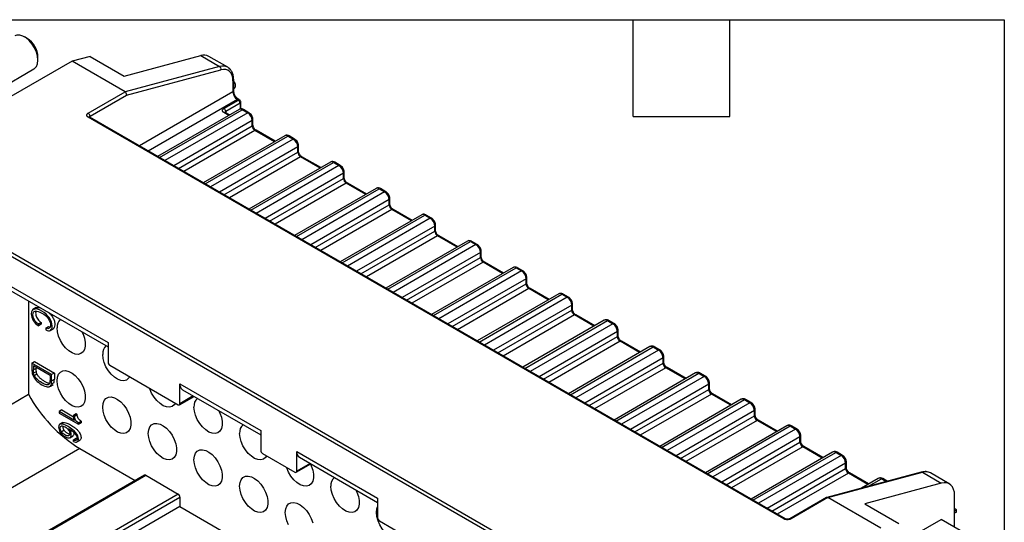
# Model space of a CAD drawing. Header units: millimetres. Extents: x 6 to 273, y 6 to 210.
# Tile 6 of 6: x 196 to 273, y 170 to 210. Entities that reach past the tile are written whole.
import ezdxf

# ---------------------------------------------------------------- set-up
doc = ezdxf.new("R2010")
doc.units = ezdxf.units.MM
doc.linetypes.add('SLD-Solid', pattern=[0])
doc.layers.add('TEXT', color=140, linetype='SLD-Solid', lineweight=25)

msp = doc.modelspace()

# ---------------------------------------------------------------- linework, layer by layer
for p, q in [((196.163, 208.078), (195.951, 208.2)), ((199.699, 206.282), (194.89, 203.506)), ((197.011, 206.363), (197.011, 206.608)), ((201.113, 206.661), (199.699, 206.282)), ((203.87, 203.874), (199.699, 206.282)), ((201.113, 206.661), (203.8, 205.11)), ((203.8, 205.11), (209.823, 206.723)), ((209.823, 206.723), (211.308, 205.866)), ((211.941, 205.809), (210.456, 206.666)), ((193.916, 204.069), (196.701, 205.677)), ((211.308, 205.866), (203.87, 203.874)), ((203.993, 203.618), (211.412, 205.605)), ((212.356, 204.73), (212.356, 203.873)), ((212.414, 203.955), (212.414, 204.812)), ((212.439, 204.685), (212.414, 204.671)), ((200.971, 202.2), (203.87, 203.874)), ((212.356, 203.873), (204.99, 199.621)), ((212.414, 204.104), (212.454, 204.127)), ((201.113, 201.955), (203.993, 203.618)), ((212.709, 203.261), (205.697, 199.213)), ((211.649, 202.567), (212.78, 203.22)), ((212.78, 203.22), (212.709, 203.261)), ((212.88, 203.23), (212.809, 203.27)), ((212.98, 202.529), (212.98, 203.056)), ((212.841, 202.494), (206.428, 198.791)), ((206.574, 198.707), (213.091, 202.469)), ((213.515, 202.224), (206.998, 198.462)), ((212.025, 202.023), (211.649, 202.24)), ((212.084, 202.056), (211.749, 202.25)), ((212.921, 202.975), (211.79, 202.322)), ((211.79, 202.322), (211.79, 202.226)), ((212.921, 202.975), (212.921, 202.523)), ((213.091, 202.469), (213.515, 202.224)), ((213.615, 202.234), (213.191, 202.479)), ((255.701, 170.279), (200.971, 201.874)), ((255.801, 170.288), (201.071, 201.883)), ((201.113, 201.86), (201.113, 201.955)), ((213.869, 201.612), (207.706, 198.054)), ((213.869, 201.203), (213.869, 201.612)), ((213.928, 201.285), (213.928, 201.693)), ((208.059, 197.849), (213.869, 201.203)), ((214.081, 200.836), (208.483, 197.604)), ((215.617, 199.949), (214.081, 200.836)), ((215.676, 199.983), (214.181, 200.846)), ((216.433, 200.42), (210.02, 196.718)), ((210.166, 196.633), (216.683, 200.395)), ((217.107, 200.15), (210.591, 196.388)), ((216.683, 200.395), (217.107, 200.15)), ((217.207, 200.16), (216.783, 200.405)), ((217.461, 199.538), (211.298, 195.98)), ((211.651, 195.776), (217.461, 199.13)), ((217.461, 199.13), (217.461, 199.538)), ((217.52, 199.211), (217.52, 199.62)), ((217.673, 198.762), (212.076, 195.531)), ((220.025, 198.346), (213.612, 194.644)), ((219.209, 197.875), (217.673, 198.762)), ((219.268, 197.909), (217.773, 198.772)), ((213.758, 194.559), (220.275, 198.321)), ((220.7, 198.077), (214.183, 194.314)), ((220.275, 198.321), (220.7, 198.077)), ((220.8, 198.086), (220.375, 198.331)), ((247.782, 160.4), (184.142, 197.138)), ((184.284, 197.383), (247.923, 160.645)), ((221.053, 197.464), (214.89, 193.906)), ((215.243, 193.702), (221.053, 197.056)), ((221.053, 197.056), (221.053, 197.464)), ((221.112, 197.138), (221.112, 197.546)), ((221.265, 196.689), (215.668, 193.457)), ((223.617, 196.273), (217.204, 192.57)), ((217.35, 192.486), (223.867, 196.248)), ((222.802, 195.802), (221.265, 196.689)), ((222.86, 195.835), (221.365, 196.698)), ((223.867, 196.248), (224.292, 196.003)), ((224.392, 196.013), (223.967, 196.258)), ((224.292, 196.003), (217.775, 192.241)), ((224.645, 195.391), (218.482, 191.833)), ((224.645, 194.982), (224.645, 195.391)), ((224.704, 195.064), (224.704, 195.472)), ((218.836, 191.628), (224.645, 194.982)), ((224.857, 194.615), (219.26, 191.383)), ((226.394, 193.728), (224.857, 194.615)), ((226.452, 193.762), (224.957, 194.625)), ((227.21, 194.199), (220.796, 190.497)), ((220.943, 190.412), (227.46, 194.174)), ((227.884, 193.929), (221.367, 190.167)), ((227.46, 194.174), (227.884, 193.929)), ((227.984, 193.939), (227.56, 194.184)), ((228.237, 193.317), (222.074, 189.759)), ((228.237, 192.909), (228.237, 193.317)), ((228.296, 192.99), (228.296, 193.398)), ((222.428, 189.555), (228.237, 192.909)), ((228.449, 192.541), (222.852, 189.31)), ((229.986, 191.654), (228.449, 192.541)), ((230.044, 191.688), (228.549, 192.551)), ((230.802, 192.125), (224.388, 188.423)), ((224.535, 188.338), (231.052, 192.1)), ((231.476, 191.856), (224.959, 188.093)), ((231.052, 192.1), (231.476, 191.856)), ((231.576, 191.865), (231.152, 192.11)), ((231.829, 191.243), (225.666, 187.685)), ((226.02, 187.481), (231.829, 190.835)), ((231.829, 190.835), (231.829, 191.243)), ((231.888, 190.917), (231.888, 191.325)), ((232.042, 190.467), (226.444, 187.236)), ((234.394, 190.052), (227.98, 186.349)), ((228.127, 186.265), (234.644, 190.027)), ((233.578, 189.581), (232.042, 190.467)), ((233.636, 189.614), (232.142, 190.477)), ((234.644, 190.027), (235.068, 189.782)), ((235.168, 189.792), (234.744, 190.037)), ((194.042, 189.056), (202.527, 184.157)), ((235.068, 189.782), (228.551, 186.02)), ((235.422, 189.169), (229.258, 185.611)), ((235.422, 188.761), (235.422, 189.169)), ((235.48, 188.843), (235.48, 189.251)), ((194.249, 188.598), (202.527, 183.819)), ((229.612, 185.407), (235.422, 188.761)), ((235.634, 188.394), (230.036, 185.162)), ((237.17, 187.507), (235.634, 188.394)), ((237.229, 187.541), (235.734, 188.404)), ((237.986, 187.978), (231.572, 184.275)), ((231.719, 184.191), (238.236, 187.953)), ((238.66, 187.708), (232.143, 183.946)), ((238.236, 187.953), (238.66, 187.708)), ((238.76, 187.718), (238.336, 187.963)), ((196.269, 187.431), (196.269, 180.077)), ((196.874, 186.895), (196.609, 186.742)), ((196.709, 186.786), (196.921, 186.909)), ((196.853, 186.871), (196.921, 186.909)), ((239.014, 187.096), (232.85, 183.538)), ((239.014, 186.688), (239.014, 187.096)), ((239.072, 186.769), (239.072, 187.177)), ((233.204, 183.334), (239.014, 186.688)), ((239.226, 186.32), (233.628, 183.089)), ((240.762, 185.433), (239.226, 186.32)), ((240.821, 185.467), (239.326, 186.33)), ((197.043, 185.61), (197.255, 185.732)), ((197.043, 185.469), (197.043, 185.61)), ((197.255, 185.592), (197.043, 185.469)), ((197.255, 185.732), (197.255, 185.592)), ((197.636, 185.282), (197.848, 185.405)), ((197.636, 185.282), (197.636, 185.14)), ((197.848, 185.405), (197.969, 185.368)), ((197.961, 185.09), (198.227, 185.243)), ((241.578, 185.904), (235.165, 182.202)), ((235.311, 182.117), (241.828, 185.879)), ((242.252, 185.635), (235.735, 181.872)), ((241.828, 185.879), (242.252, 185.635)), ((242.352, 185.644), (241.928, 185.889)), ((242.606, 185.022), (236.442, 181.464)), ((236.796, 181.26), (242.606, 184.614)), ((242.606, 184.614), (242.606, 185.022)), ((242.664, 184.696), (242.664, 185.104)), ((202.527, 184.157), (202.527, 182.606)), ((242.818, 184.246), (237.22, 181.015)), ((245.17, 183.831), (238.757, 180.128)), ((238.903, 180.044), (245.42, 183.806)), ((244.354, 183.36), (242.818, 184.246)), ((244.413, 183.393), (242.918, 184.256)), ((245.42, 183.806), (245.844, 183.561)), ((245.944, 183.571), (245.52, 183.816)), ((245.844, 183.561), (239.327, 179.799)), ((246.198, 182.948), (240.035, 179.39)), ((246.198, 182.54), (246.198, 182.948)), ((246.256, 182.622), (246.256, 183.03)), ((196.534, 182.524), (196.746, 182.646)), ((198.09, 181.625), (196.534, 182.524)), ((196.663, 182.306), (196.663, 181.995)), ((197.961, 181.557), (196.663, 182.306)), ((196.875, 182.117), (196.663, 181.995)), ((196.746, 182.646), (198.302, 181.748)), ((196.875, 182.184), (196.875, 182.117)), ((202.668, 182.361), (208.042, 179.258)), ((240.388, 179.186), (246.198, 182.54)), ((246.41, 182.173), (240.812, 178.941)), ((247.946, 181.286), (246.41, 182.173)), ((248.005, 181.32), (246.51, 182.183)), ((196.674, 181.763), (196.886, 181.885)), ((196.72, 181.565), (196.932, 181.687)), ((198.302, 181.748), (198.09, 181.625)), ((198.09, 181.141), (198.09, 181.625)), ((198.302, 181.748), (198.302, 181.264)), ((248.762, 181.757), (242.349, 178.054)), ((242.495, 177.97), (249.012, 181.732)), ((249.436, 181.487), (242.919, 177.725)), ((249.012, 181.732), (249.436, 181.487)), ((249.536, 181.497), (249.112, 181.742)), ((197.934, 180.682), (198.199, 180.835)), ((198.006, 180.731), (198.218, 180.854)), ((198.077, 180.897), (198.289, 181.019)), ((198.09, 181.141), (198.302, 181.264)), ((208.184, 180.891), (214.548, 177.218)), ((208.184, 179.34), (208.184, 180.891)), ((249.79, 180.875), (243.627, 177.317)), ((249.79, 180.467), (249.79, 180.875)), ((249.849, 180.548), (249.849, 180.956)), ((194.855, 179.261), (196.269, 180.077)), ((208.142, 179.248), (209.293, 179.913)), ((209.235, 179.947), (208.184, 179.34)), ((208.391, 180.434), (214.548, 176.879)), ((243.98, 177.113), (249.79, 180.467)), ((250.002, 180.099), (244.405, 176.868)), ((251.538, 179.212), (250.002, 180.099)), ((251.597, 179.246), (250.102, 180.109)), ((252.354, 179.683), (245.941, 175.981)), ((246.087, 175.896), (252.604, 179.658)), ((253.028, 179.413), (246.512, 175.651)), ((252.604, 179.658), (253.028, 179.413)), ((253.128, 179.423), (252.704, 179.668)), ((198.894, 178.846), (198.682, 178.723)), ((198.682, 178.723), (198.682, 178.589)), ((199.886, 178.028), (198.682, 178.723)), ((198.682, 178.589), (200.193, 177.717)), ((198.894, 178.846), (199.812, 178.315)), ((199.801, 178.433), (200.013, 178.556)), ((199.894, 178.37), (200.106, 178.492)), ((253.382, 178.801), (247.219, 175.243)), ((247.572, 175.039), (253.382, 178.393)), ((253.382, 178.393), (253.382, 178.801)), ((253.441, 178.474), (253.441, 178.883)), ((198.974, 177.853), (198.709, 177.7)), ((200.193, 177.834), (200.406, 177.957)), ((200.193, 177.717), (200.406, 177.839)), ((200.193, 177.717), (200.193, 177.834)), ((200.406, 177.957), (200.406, 177.839)), ((253.594, 178.025), (247.997, 174.794)), ((255.946, 177.609), (249.533, 173.907)), ((249.679, 173.823), (256.196, 177.585)), ((255.131, 177.139), (253.594, 178.025)), ((255.189, 177.172), (253.694, 178.035)), ((256.196, 177.585), (256.621, 177.34)), ((256.721, 177.35), (256.296, 177.595)), ((198.848, 177.135), (199.061, 177.257)), ((199.514, 176.66), (199.779, 176.813)), ((199.577, 177.146), (199.675, 177.203)), ((214.548, 177.218), (214.548, 175.666)), ((256.621, 177.34), (250.104, 173.578)), ((256.974, 176.727), (250.811, 173.169)), ((256.974, 176.319), (256.974, 176.727)), ((257.033, 176.401), (257.033, 176.809)), ((199.807, 176.503), (200.019, 176.626)), ((199.807, 176.377), (199.807, 176.503)), ((200.019, 176.626), (200.074, 176.609)), ((200.079, 176.33), (200.344, 176.483)), ((251.164, 172.965), (256.974, 176.319)), ((257.186, 175.952), (251.589, 172.72)), ((258.723, 175.065), (257.186, 175.952)), ((258.781, 175.099), (257.286, 175.962)), ((200.296, 175.808), (190.396, 170.093)), ((200.296, 175.808), (204.66, 173.288)), ((214.689, 175.421), (217.235, 173.952)), ((217.376, 175.585), (223.74, 171.911)), ((217.376, 174.033), (217.376, 175.585)), ((217.583, 175.127), (223.74, 171.573)), ((259.538, 175.536), (253.125, 171.833)), ((253.271, 171.749), (259.788, 175.511)), ((260.213, 175.266), (253.696, 171.504)), ((259.788, 175.511), (260.213, 175.266)), ((260.313, 175.276), (259.888, 175.521)), ((217.335, 173.942), (218.486, 174.606)), ((218.427, 174.64), (217.376, 174.033)), ((260.566, 174.654), (254.403, 171.096)), ((260.566, 174.245), (260.566, 174.654)), ((260.625, 174.327), (260.625, 174.735)), ((205.397, 173.714), (194.79, 167.59)), ((194.89, 167.581), (205.497, 173.704)), ((205.497, 173.704), (208.042, 172.234)), ((254.757, 170.892), (260.566, 174.245)), ((260.778, 173.878), (255.181, 170.647)), ((266.515, 173.959), (259.081, 171.967)), ((259.166, 171.952), (266.603, 173.944)), ((262.315, 172.991), (260.778, 173.878)), ((262.373, 173.025), (260.878, 173.888)), ((266.603, 173.944), (268.088, 173.087)), ((268.722, 173.03), (267.237, 173.888)), ((263.131, 173.462), (261.805, 172.697)), ((268.088, 173.087), (262.065, 171.474)), ((262.352, 172.843), (263.381, 173.437)), ((263.381, 173.437), (263.757, 173.22)), ((263.837, 173.241), (263.481, 173.447)), ((208.042, 172.234), (197.436, 166.111)), ((269.136, 169.625), (269.136, 172.115)), ((197.577, 165.866), (208.184, 171.989)), ((208.184, 171.254), (198.284, 165.539)), ((208.184, 171.989), (208.184, 171.254)), ((208.184, 171.254), (212.438, 168.798)), ((223.74, 171.911), (223.74, 170.36)), ((259.061, 171.959), (256.167, 170.288)), ((259.166, 171.952), (256.267, 170.279)), ((263.338, 169.544), (259.166, 171.952)), ((262.065, 171.474), (264.752, 169.923)), ((269.136, 171.116), (269.278, 170.978)), ((269.136, 170.897), (269.278, 170.978)), ((269.278, 170.818), (269.136, 170.737)), ((269.278, 170.818), (269.278, 170.978)), ((223.882, 170.115), (229.256, 167.012)), ((264.752, 168.318), (268.076, 170.237)), ((270.763, 168.686), (268.076, 170.237))]:
    msp.add_line(p, q)
at = {"flags": 128}
for points in [[(196.701, 205.677), (196.745, 205.705), (196.89, 205.864), (196.981, 206.088), (197.011, 206.363), (196.981, 206.674), (196.89, 207.003), (196.745, 207.33), (196.553, 207.636), (196.327, 207.904), (196.079, 208.118), (195.823, 208.265), (195.575, 208.338), (195.348, 208.331), (195.201, 208.275)], [(211.941, 205.809), (212.063, 205.719), (212.126, 205.653)], [(200.471, 185.005), (200.558, 184.822), (200.674, 184.489), (200.734, 184.164), (200.734, 183.865), (200.674, 183.609), (200.558, 183.409), (200.392, 183.276), (200.185, 183.218), (199.947, 183.236), (199.693, 183.332), (199.434, 183.498), (199.187, 183.727), (198.963, 184.005), (198.775, 184.319), (198.633, 184.65), (198.544, 184.982), (198.514, 185.296), (198.514, 185.296)], [(204.232, 181.458), (204.15, 181.335), (203.984, 181.203), (203.777, 181.144), (203.539, 181.163), (203.285, 181.258), (203.027, 181.424), (202.779, 181.653), (202.555, 181.932), (202.367, 182.245), (202.225, 182.577), (202.136, 182.908), (202.106, 183.222)], [(198.514, 181.148), (198.544, 181.427), (198.633, 181.657), (198.775, 181.824), (198.963, 181.92), (199.187, 181.94), (199.434, 181.883), (199.693, 181.751), (199.947, 181.552), (200.185, 181.297), (200.392, 180.999), (200.558, 180.674), (200.674, 180.341), (200.734, 180.016), (200.734, 179.717), (200.674, 179.461), (200.558, 179.261), (200.392, 179.128), (200.185, 179.07), (199.947, 179.088), (199.693, 179.184), (199.434, 179.35), (199.187, 179.579), (198.963, 179.857), (198.775, 180.171), (198.633, 180.502), (198.544, 180.834), (198.514, 181.148)], [(207.824, 179.384), (207.742, 179.262), (207.576, 179.129), (207.369, 179.07), (207.131, 179.089), (206.877, 179.184), (206.619, 179.351), (206.371, 179.579), (206.147, 179.858), (205.959, 180.171), (205.817, 180.503), (205.8, 180.553)], [(202.106, 179.074), (202.136, 179.353), (202.225, 179.583), (202.367, 179.75), (202.555, 179.847), (202.779, 179.867), (203.027, 179.809), (203.285, 179.678), (203.539, 179.479), (203.777, 179.223), (203.984, 178.925), (204.15, 178.601), (204.266, 178.267), (204.326, 177.942), (204.326, 177.643), (204.266, 177.387), (204.15, 177.187), (203.984, 177.055), (203.777, 176.996), (203.539, 177.015), (203.285, 177.11), (203.027, 177.276), (202.779, 177.505), (202.555, 177.784), (202.367, 178.097), (202.225, 178.429), (202.136, 178.76), (202.106, 179.074)], [(211.248, 178.784), (211.335, 178.601), (211.451, 178.268), (211.51, 177.943), (211.51, 177.644), (211.451, 177.388), (211.335, 177.188), (211.168, 177.055), (210.961, 176.997), (210.724, 177.015), (210.469, 177.111), (210.211, 177.277), (209.963, 177.506), (209.739, 177.784), (209.551, 178.098), (209.409, 178.429), (209.32, 178.761), (209.29, 179.075), (209.29, 179.075)], [(205.698, 177), (205.728, 177.28), (205.817, 177.509), (205.959, 177.677), (206.147, 177.773), (206.371, 177.793), (206.619, 177.736), (206.877, 177.604), (207.131, 177.405), (207.369, 177.15), (207.576, 176.852), (207.742, 176.527), (207.859, 176.193), (207.918, 175.868), (207.918, 175.57), (207.859, 175.314), (207.742, 175.114), (207.576, 174.981), (207.369, 174.922), (207.131, 174.941), (206.877, 175.036), (206.619, 175.203), (206.371, 175.431), (206.147, 175.71), (205.959, 176.023), (205.817, 176.355), (205.728, 176.687), (205.698, 177)], [(215.008, 175.237), (214.927, 175.114), (214.76, 174.982), (214.553, 174.923), (214.316, 174.942), (214.061, 175.037), (213.803, 175.203), (213.555, 175.432), (213.331, 175.711), (213.143, 176.024), (213.001, 176.356), (212.913, 176.687), (212.883, 177.001)], [(209.29, 174.927), (209.32, 175.206), (209.409, 175.436), (209.551, 175.603), (209.739, 175.699), (209.963, 175.719), (210.211, 175.662), (210.469, 175.53), (210.724, 175.331), (210.961, 175.076), (211.168, 174.778), (211.335, 174.453), (211.451, 174.12), (211.51, 173.795), (211.51, 173.496), (211.451, 173.24), (211.335, 173.04), (211.168, 172.907), (210.961, 172.849), (210.724, 172.867), (210.469, 172.963), (210.211, 173.129), (209.963, 173.358), (209.739, 173.636), (209.551, 173.95), (209.409, 174.281), (209.32, 174.613), (209.29, 174.927)], [(218.456, 174.589), (218.519, 174.454), (218.635, 174.12), (218.694, 173.795), (218.694, 173.497), (218.635, 173.241), (218.519, 173.041), (218.353, 172.908), (218.145, 172.849), (217.908, 172.868), (217.653, 172.963), (217.395, 173.13), (217.147, 173.358), (216.923, 173.637), (216.735, 173.95), (216.593, 174.282), (216.576, 174.332)], [(212.883, 172.853), (212.913, 173.132), (213.001, 173.362), (213.143, 173.529), (213.331, 173.626), (213.555, 173.646), (213.803, 173.588), (214.061, 173.457), (214.316, 173.258), (214.553, 173.002), (214.76, 172.704), (214.927, 172.38), (215.043, 172.046), (215.102, 171.721), (215.102, 171.422), (215.043, 171.166), (214.927, 170.966), (214.76, 170.834), (214.553, 170.775), (214.316, 170.794), (214.061, 170.889), (213.803, 171.055), (213.555, 171.284), (213.331, 171.563), (213.143, 171.876), (213.001, 172.208), (212.913, 172.539), (212.883, 172.853)], [(222.024, 172.563), (222.111, 172.38), (222.227, 172.047), (222.287, 171.722), (222.287, 171.423), (222.227, 171.167), (222.111, 170.967), (221.945, 170.834), (221.737, 170.776), (221.5, 170.794), (221.245, 170.89), (220.987, 171.056), (220.739, 171.285), (220.515, 171.563), (220.327, 171.877), (220.185, 172.208), (220.097, 172.54), (220.067, 172.854), (220.067, 172.854)], [(269.136, 172.115), (269.118, 172.37), (269.061, 172.596), (268.969, 172.788), (268.844, 172.94), (268.689, 173.048), (268.508, 173.11), (268.306, 173.123), (268.088, 173.087)], [(216.475, 170.779), (216.505, 171.059), (216.593, 171.288), (216.735, 171.456), (216.923, 171.552), (217.147, 171.572), (217.395, 171.515), (217.653, 171.383), (217.908, 171.184), (218.145, 170.929), (218.353, 170.631), (218.519, 170.306), (218.635, 169.972)], [(216.735, 169.802), (216.593, 170.134), (216.505, 170.465), (216.475, 170.779)], [(223.659, 170.78), (223.689, 171.059), (223.74, 171.216)], [(225.784, 169.016), (225.703, 168.893), (225.537, 168.761), (225.329, 168.702), (225.092, 168.721), (224.837, 168.816), (224.579, 168.982), (224.331, 169.211), (224.107, 169.49), (223.919, 169.803), (223.777, 170.135), (223.689, 170.466), (223.659, 170.78)]]:
    msp.add_lwpolyline(points, dxfattribs=at)
for centre, radius, start, end in [((195.205, 206.545), 1.808, 2.00531, 57.98932), ((210.074, 205.957), 0.806, 61.6384, 108.14968), ((211.559, 205.1), 0.806, 61.6384, 108.14968), ((211.163, 205.657), 0.254, 348.36931, 55.46576), ((212.319, 204.819), 0.0959, 292.73769, 355.95701), ((212.314, 203.965), 0.101, 294.37466, 354.3052), ((213.123, 203.908), 0.768, 182.60548, 237.39452), ((212.768, 203.178), 0.101, 66.36488, 125.55878), ((212.839, 203.138), 0.101, 65.72804, 125.61451), ((212.614, 202.961), 0.307, 2.60548, 57.39452), ((212.882, 203.065), 0.0986, 293.69424, 355.00934), ((211.483, 202.308), 0.307, 2.60548, 57.39452), ((211.707, 202.158), 0.101, 65.69288, 125.61758), ((211.832, 202.23), 0.101, 114.37466, 174.3052), ((212.945, 202.264), 0.251, 54.38242, 114.30712), ((213.15, 202.387), 0.101, 65.69288, 125.61758), ((213.573, 202.148), 0.0958, 63.74387, 127.2834), ((213.101, 201.577), 0.768, 2.60548, 57.39452), ((200.806, 201.941), 0.307, 2.60548, 57.39452), ((201.03, 201.792), 0.101, 65.69288, 125.61758), ((201.154, 201.864), 0.101, 114.37466, 174.3052), ((213.832, 201.7), 0.0958, 292.71773, 356.15616), ((213.827, 201.295), 0.101, 294.37466, 354.3052), ((214.329, 201.224), 0.461, 182.60548, 237.39452), ((214.14, 200.754), 0.101, 65.69288, 125.61758), ((216.537, 200.191), 0.251, 54.38242, 114.30712), ((216.742, 200.313), 0.101, 65.69288, 125.61758), ((217.165, 200.074), 0.0958, 63.74387, 127.2834), ((216.693, 199.503), 0.768, 2.60548, 57.39452), ((217.424, 199.626), 0.0958, 292.71773, 356.15616), ((217.42, 199.221), 0.101, 294.37466, 354.3052), ((217.922, 199.151), 0.461, 182.60548, 237.39452), ((217.732, 198.68), 0.101, 65.69288, 125.61758), ((220.129, 198.117), 0.251, 54.38242, 114.30712), ((220.334, 198.24), 0.101, 65.69288, 125.61758), ((220.758, 198), 0.0958, 63.74387, 127.2834), ((220.286, 197.429), 0.768, 2.60548, 57.39452), ((221.016, 197.553), 0.0958, 292.71773, 356.15616), ((221.012, 197.148), 0.101, 294.37466, 354.3052), ((221.514, 197.077), 0.461, 182.60548, 237.39452), ((221.324, 196.607), 0.101, 65.69288, 125.61758), ((223.721, 196.043), 0.251, 54.38242, 114.30712), ((223.926, 196.166), 0.101, 65.69288, 125.61758), ((224.35, 195.927), 0.0958, 63.74387, 127.2834), ((223.878, 195.356), 0.768, 2.60548, 57.39452), ((224.608, 195.479), 0.0958, 292.71773, 356.15616), ((224.604, 195.074), 0.101, 294.37466, 354.3052), ((225.106, 195.003), 0.461, 182.60548, 237.39452), ((224.916, 194.533), 0.101, 65.69288, 125.61758), ((227.313, 193.97), 0.251, 54.38242, 114.30712), ((227.518, 194.092), 0.101, 65.69288, 125.61758), ((227.942, 193.853), 0.0958, 63.74387, 127.2834), ((227.47, 193.282), 0.768, 2.60548, 57.39452), ((228.2, 193.405), 0.0958, 292.71773, 356.15616), ((228.196, 193), 0.101, 294.37466, 354.3052), ((228.698, 192.93), 0.461, 182.60548, 237.39452), ((228.508, 192.459), 0.101, 65.69288, 125.61758), ((230.905, 191.896), 0.251, 54.38242, 114.30712), ((231.11, 192.019), 0.101, 65.69288, 125.61758), ((231.534, 191.779), 0.0958, 63.74387, 127.2834), ((231.062, 191.208), 0.768, 2.60548, 57.39452), ((231.792, 191.332), 0.0958, 292.71773, 356.15616), ((231.788, 190.927), 0.101, 294.37466, 354.3052), ((232.29, 190.856), 0.461, 182.60548, 237.39452), ((232.1, 190.386), 0.101, 65.69288, 125.61758), ((234.497, 189.822), 0.251, 54.38242, 114.30712), ((234.702, 189.945), 0.101, 65.69288, 125.61758), ((235.126, 189.706), 0.0958, 63.74387, 127.2834), ((234.654, 189.135), 0.768, 2.60548, 57.39452), ((235.385, 189.258), 0.0958, 292.71773, 356.15616), ((235.38, 188.853), 0.101, 294.37466, 354.3052), ((235.882, 188.782), 0.461, 182.60548, 237.39452), ((235.692, 188.312), 0.101, 65.69288, 125.61758), ((238.089, 187.749), 0.251, 54.38242, 114.30712), ((238.294, 187.871), 0.101, 65.69288, 125.61758), ((238.718, 187.632), 0.0958, 63.74387, 127.2834), ((238.246, 187.061), 0.768, 2.60548, 57.39452), ((238.977, 187.184), 0.0958, 292.71773, 356.15616), ((238.972, 186.779), 0.101, 294.37466, 354.3052), ((199.304, 185.379), 0.795, 130.89973, 185.99167), ((239.474, 186.709), 0.461, 182.60548, 237.39452), ((239.284, 186.238), 0.101, 65.69288, 125.61758), ((241.681, 185.675), 0.251, 54.38242, 114.30712), ((241.887, 185.798), 0.101, 65.69288, 125.61758), ((242.31, 185.558), 0.0958, 63.74387, 127.2834), ((241.838, 184.987), 0.768, 2.60548, 57.39452), ((242.569, 185.11), 0.0958, 292.71773, 356.15616), ((242.564, 184.705), 0.101, 294.37466, 354.3052), ((243.066, 184.635), 0.461, 182.60548, 237.39452), ((202.897, 183.305), 0.795, 130.89973, 185.99167), ((242.876, 184.165), 0.101, 65.69288, 125.61758), ((245.274, 183.601), 0.251, 54.38242, 114.30712), ((245.479, 183.724), 0.101, 65.69288, 125.61758), ((245.902, 183.485), 0.0958, 63.74387, 127.2834), ((245.43, 182.914), 0.768, 2.60548, 57.39452), ((246.161, 183.037), 0.0958, 292.71773, 356.15616), ((202.834, 182.62), 0.307, 182.60548, 237.39452), ((246.156, 182.632), 0.101, 294.37466, 354.3052), ((246.658, 182.561), 0.461, 182.60548, 237.39452), ((246.469, 182.091), 0.101, 65.69288, 125.61758), ((248.866, 181.528), 0.251, 54.38242, 114.30712), ((249.071, 181.65), 0.101, 65.69288, 125.61758), ((249.494, 181.411), 0.0958, 63.74387, 127.2834), ((249.022, 180.84), 0.768, 2.60548, 57.39452), ((208.659, 180.831), 0.48, 172.74417, 235.94365), ((249.753, 180.963), 0.0958, 292.71773, 356.15616), ((249.748, 180.558), 0.101, 294.37466, 354.3052), ((206.42, 185.618), 11.565, 208.62907, 238.02466), ((210.081, 179.158), 0.795, 130.89973, 185.99167), ((250.251, 180.487), 0.461, 182.60548, 237.39452), ((250.061, 180.017), 0.101, 65.69288, 125.61758), ((208.098, 179.326), 0.0873, 230.79671, 9.21404), ((252.458, 179.454), 0.251, 54.38242, 114.30712), ((252.663, 179.577), 0.101, 65.69288, 125.61758), ((253.086, 179.337), 0.0958, 63.74387, 127.2834), ((252.614, 178.766), 0.768, 2.60548, 57.39452), ((253.345, 178.889), 0.0958, 292.71773, 356.15616), ((253.341, 178.484), 0.101, 294.37466, 354.3052), ((253.843, 178.414), 0.461, 182.60548, 237.39452), ((213.673, 177.084), 0.795, 130.89973, 185.99167), ((253.653, 177.944), 0.101, 65.69288, 125.61758), ((256.05, 177.38), 0.251, 54.38242, 114.30712), ((256.255, 177.503), 0.101, 65.69288, 125.61758), ((256.679, 177.264), 0.0958, 63.74387, 127.2834), ((256.207, 176.693), 0.768, 2.60548, 57.39452), ((256.937, 176.816), 0.0958, 292.71773, 356.15616), ((256.933, 176.411), 0.101, 294.37466, 354.3052), ((257.435, 176.34), 0.461, 182.60548, 237.39452), ((257.245, 175.87), 0.101, 65.69288, 125.61758), ((214.855, 175.68), 0.307, 182.60548, 237.39452), ((217.852, 175.524), 0.48, 172.74417, 235.94365), ((259.642, 175.307), 0.251, 54.38242, 114.30712), ((259.847, 175.429), 0.101, 65.69288, 125.61758), ((260.271, 175.19), 0.0958, 63.74387, 127.2834), ((259.799, 174.619), 0.768, 2.60548, 57.39452), ((260.529, 174.742), 0.0958, 292.71773, 356.15616), ((260.525, 174.337), 0.101, 294.37466, 354.3052), ((205.438, 173.622), 0.101, 54.38242, 114.30712), ((217.29, 174.019), 0.0873, 230.79671, 9.21404), ((261.027, 174.266), 0.461, 182.60548, 237.39452), ((260.837, 173.796), 0.101, 65.69288, 125.61758), ((266.542, 173.848), 0.114, 57.68928, 103.904), ((266.854, 173.179), 0.806, 61.6384, 108.14968), ((220.857, 172.937), 0.795, 130.89973, 185.99167), ((263.234, 173.233), 0.251, 54.38242, 114.30712), ((263.439, 173.356), 0.101, 65.69288, 125.61758), ((207.877, 171.975), 0.307, 2.60548, 57.39452), ((224.047, 170.373), 0.307, 182.60548, 237.39452), ((255.759, 170.202), 0.0957, 63.55365, 127.30236), ((256.209, 170.202), 0.0957, 52.69764, 116.44635)]:
    msp.add_arc(centre, radius, start, end)
for centre, start_param, end_param in [((203.852, 203.7), 4.012043, 5.582839), ((259.148, 171.778), 5.582839, 6.368156)]:
    msp.add_ellipse(centre, major_axis=(-0.077, 0.186), ratio=0.646908, start_param=start_param, end_param=end_param)
for points, knots in [([(212.356, 204.73), (212.356, 205.054), (212.263, 205.315), (211.922, 205.631), (211.683, 205.678), (211.412, 205.605)], [0, 0, 0, 0, 0.5, 0.5, 1, 1, 1, 1]), ([(212.152, 205.63), (212.149, 205.635), (212.096, 205.717), (212.016, 205.765), (211.941, 205.809)], [0, 0, 0, 0, 0.057327, 1, 1, 1, 1]), ([(212.414, 204.812), (212.408, 204.921), (212.396, 205.141), (212.305, 205.422), (212.202, 205.562), (212.152, 205.63)], [0, 0, 0, 0, 0.336998, 0.6777, 1, 1, 1, 1]), ([(212.439, 204.685), (212.462, 204.64), (212.508, 204.55), (212.535, 204.407), (212.532, 204.28), (212.5, 204.17), (212.451, 204.132), (212.426, 204.113)], [0, 0, 0, 0, 0.191671, 0.387328, 0.597199, 0.792456, 1, 1, 1, 1]), ([(212.809, 203.27), (212.758, 203.307), (212.654, 203.381), (212.523, 203.562), (212.432, 203.765), (212.42, 203.891), (212.414, 203.955)], [0, 0, 0, 0, 0.249999, 0.499999, 0.749999, 1, 1, 1, 1]), ([(212.979, 203.056), (212.98, 203.059), (212.981, 203.082), (212.97, 203.127), (212.938, 203.183), (212.904, 203.22), (212.881, 203.229), (212.88, 203.229)], [0, 0, 0, 0, 0.0405658, 0.3255683, 0.640618, 0.9818956, 1, 1, 1, 1]), ([(211.649, 202.24), (211.637, 202.247), (211.615, 202.261), (211.587, 202.285), (211.559, 202.317), (211.537, 202.356), (211.529, 202.403), (211.537, 202.45), (211.561, 202.494), (211.598, 202.534), (211.632, 202.556), (211.649, 202.567)], [0, 0, 0, 0, 0.079597, 0.159223, 0.240129, 0.368602, 0.500069, 0.628543, 0.760011, 0.879282, 1, 1, 1, 1]), ([(213.19, 202.475), (213.172, 202.486), (213.121, 202.518), (213.024, 202.538), (212.919, 202.535), (212.865, 202.501), (212.846, 202.489)], [0, 0, 0, 0, 0.1643041, 0.4853909, 0.8148556, 1, 1, 1, 1]), ([(213.839, 202.002), (213.801, 202.057), (213.749, 202.132), (213.667, 202.203), (213.63, 202.222), (213.614, 202.23)], [0, 0, 0, 0, 0.592661, 0.820655, 1, 1, 1, 1]), ([(200.971, 201.874), (200.96, 201.881), (200.937, 201.895), (200.909, 201.919), (200.881, 201.95), (200.86, 201.989), (200.851, 202.036), (200.859, 202.084), (200.884, 202.128), (200.921, 202.168), (200.954, 202.189), (200.971, 202.2)], [0, 0, 0, 0, 0.079597, 0.159223, 0.240129, 0.368602, 0.500069, 0.628543, 0.760011, 0.879282, 1, 1, 1, 1]), ([(213.925, 201.694), (213.925, 201.715), (213.925, 201.773), (213.9, 201.879), (213.86, 201.958), (213.839, 202.002)], [0, 0, 0, 0, 0.2083327, 0.560161, 1, 1, 1, 1]), ([(214.181, 200.846), (214.148, 200.869), (214.081, 200.917), (213.998, 201.033), (213.939, 201.163), (213.931, 201.244), (213.928, 201.285)], [0, 0, 0, 0, 0.249998, 0.499998, 0.749998, 1, 1, 1, 1]), ([(216.782, 200.402), (216.765, 200.412), (216.713, 200.444), (216.616, 200.464), (216.511, 200.461), (216.457, 200.428), (216.438, 200.416)], [0, 0, 0, 0, 0.164304, 0.485391, 0.814856, 1, 1, 1, 1]), ([(217.431, 199.929), (217.393, 199.983), (217.341, 200.059), (217.26, 200.129), (217.223, 200.148), (217.206, 200.157)], [0, 0, 0, 0, 0.592661, 0.820655, 1, 1, 1, 1]), ([(217.517, 199.62), (217.517, 199.641), (217.517, 199.699), (217.492, 199.805), (217.453, 199.885), (217.431, 199.929)], [0, 0, 0, 0, 0.208333, 0.560161, 1, 1, 1, 1]), ([(217.773, 198.772), (217.74, 198.796), (217.673, 198.843), (217.59, 198.959), (217.531, 199.09), (217.523, 199.171), (217.52, 199.211)], [0, 0, 0, 0, 0.249998, 0.499998, 0.749998, 1, 1, 1, 1]), ([(220.374, 198.328), (220.357, 198.339), (220.305, 198.371), (220.208, 198.391), (220.103, 198.387), (220.049, 198.354), (220.03, 198.342)], [0, 0, 0, 0, 0.164304, 0.485391, 0.814856, 1, 1, 1, 1]), ([(221.023, 197.855), (220.985, 197.909), (220.933, 197.985), (220.852, 198.055), (220.815, 198.075), (220.798, 198.083)], [0, 0, 0, 0, 0.5926611, 0.8206548, 1, 1, 1, 1]), ([(221.11, 197.546), (221.11, 197.568), (221.109, 197.625), (221.084, 197.732), (221.045, 197.811), (221.023, 197.855)], [0, 0, 0, 0, 0.208333, 0.560161, 1, 1, 1, 1]), ([(221.365, 196.698), (221.332, 196.722), (221.266, 196.769), (221.182, 196.885), (221.123, 197.016), (221.116, 197.097), (221.112, 197.138)], [0, 0, 0, 0, 0.249998, 0.499998, 0.749998, 1, 1, 1, 1]), ([(223.966, 196.254), (223.949, 196.265), (223.897, 196.297), (223.8, 196.317), (223.695, 196.314), (223.642, 196.28), (223.622, 196.268)], [0, 0, 0, 0, 0.164304, 0.485391, 0.814856, 1, 1, 1, 1]), ([(224.615, 195.781), (224.577, 195.836), (224.525, 195.911), (224.444, 195.982), (224.407, 196.001), (224.391, 196.009)], [0, 0, 0, 0, 0.5926611, 0.8206548, 1, 1, 1, 1]), ([(224.702, 195.473), (224.702, 195.494), (224.702, 195.552), (224.676, 195.658), (224.637, 195.737), (224.615, 195.781)], [0, 0, 0, 0, 0.208333, 0.560161, 1, 1, 1, 1]), ([(224.957, 194.625), (224.924, 194.648), (224.858, 194.695), (224.774, 194.812), (224.715, 194.942), (224.708, 195.023), (224.704, 195.064)], [0, 0, 0, 0, 0.249998, 0.499998, 0.749998, 1, 1, 1, 1]), ([(227.558, 194.181), (227.541, 194.191), (227.489, 194.223), (227.392, 194.243), (227.287, 194.24), (227.234, 194.207), (227.214, 194.195)], [0, 0, 0, 0, 0.164304, 0.485391, 0.814856, 1, 1, 1, 1]), ([(228.207, 193.708), (228.169, 193.762), (228.117, 193.838), (228.036, 193.908), (227.999, 193.927), (227.983, 193.936)], [0, 0, 0, 0, 0.592661, 0.820655, 1, 1, 1, 1]), ([(228.294, 193.399), (228.294, 193.42), (228.294, 193.478), (228.268, 193.584), (228.229, 193.664), (228.207, 193.708)], [0, 0, 0, 0, 0.208333, 0.560161, 1, 1, 1, 1]), ([(228.549, 192.551), (228.516, 192.575), (228.45, 192.622), (228.366, 192.738), (228.307, 192.869), (228.3, 192.95), (228.296, 192.99)], [0, 0, 0, 0, 0.249998, 0.499998, 0.749998, 1, 1, 1, 1]), ([(231.15, 192.107), (231.133, 192.118), (231.081, 192.15), (230.984, 192.17), (230.879, 192.166), (230.826, 192.133), (230.807, 192.121)], [0, 0, 0, 0, 0.164304, 0.485391, 0.814856, 1, 1, 1, 1]), ([(231.799, 191.634), (231.761, 191.688), (231.709, 191.764), (231.628, 191.834), (231.591, 191.854), (231.575, 191.862)], [0, 0, 0, 0, 0.592661, 0.820655, 1, 1, 1, 1]), ([(231.886, 191.325), (231.886, 191.347), (231.886, 191.404), (231.86, 191.511), (231.821, 191.59), (231.799, 191.634)], [0, 0, 0, 0, 0.208333, 0.560161, 1, 1, 1, 1]), ([(232.142, 190.477), (232.108, 190.501), (232.042, 190.548), (231.958, 190.664), (231.899, 190.795), (231.892, 190.876), (231.888, 190.917)], [0, 0, 0, 0, 0.249998, 0.499998, 0.749998, 1, 1, 1, 1]), ([(234.743, 190.033), (234.725, 190.044), (234.674, 190.076), (234.577, 190.096), (234.471, 190.093), (234.418, 190.059), (234.399, 190.047)], [0, 0, 0, 0, 0.164304, 0.485391, 0.814856, 1, 1, 1, 1]), ([(235.391, 189.56), (235.353, 189.615), (235.301, 189.69), (235.22, 189.761), (235.183, 189.78), (235.167, 189.788)], [0, 0, 0, 0, 0.592661, 0.820655, 1, 1, 1, 1]), ([(235.478, 189.252), (235.478, 189.273), (235.478, 189.331), (235.452, 189.437), (235.413, 189.516), (235.391, 189.56)], [0, 0, 0, 0, 0.208333, 0.560161, 1, 1, 1, 1]), ([(235.734, 188.404), (235.7, 188.427), (235.634, 188.474), (235.55, 188.591), (235.492, 188.721), (235.484, 188.802), (235.48, 188.843)], [0, 0, 0, 0, 0.249998, 0.499998, 0.749998, 1, 1, 1, 1]), ([(238.335, 187.96), (238.317, 187.97), (238.266, 188.002), (238.169, 188.022), (238.063, 188.019), (238.01, 187.986), (237.991, 187.974)], [0, 0, 0, 0, 0.1643041, 0.4853909, 0.8148556, 1, 1, 1, 1]), ([(238.983, 187.487), (238.946, 187.541), (238.893, 187.616), (238.812, 187.687), (238.775, 187.706), (238.759, 187.715)], [0, 0, 0, 0, 0.592661, 0.820655, 1, 1, 1, 1]), ([(196.709, 186.786), (196.563, 186.75), (196.49, 186.626), (196.49, 186.229), (196.539, 186.053), (196.736, 185.72), (196.871, 185.581), (197.043, 185.469)], [0, 0, 0, 0, 0.364308, 0.364308, 0.681875, 0.681875, 1, 1, 1, 1]), ([(197.636, 185.14), (197.785, 185.063), (197.905, 185.053), (198.085, 185.166), (198.13, 185.285), (198.13, 185.675), (198.059, 185.883), (197.772, 186.296), (197.571, 186.474), (197.057, 186.771), (196.856, 186.825), (196.709, 186.786)], [0, 0, 0, 0, 0.1772, 0.1772, 0.354709, 0.354709, 0.566601, 0.566601, 0.782633, 0.782633, 1, 1, 1, 1]), ([(196.921, 186.909), (196.992, 186.919), (197.093, 186.933), (197.21, 186.883), (197.244, 186.868)], [0, 0, 0, 0, 0.702835, 1, 1, 1, 1]), ([(239.07, 187.178), (239.07, 187.199), (239.07, 187.257), (239.045, 187.363), (239.005, 187.443), (238.983, 187.487)], [0, 0, 0, 0, 0.208333, 0.560161, 1, 1, 1, 1]), ([(239.326, 186.33), (239.293, 186.354), (239.226, 186.401), (239.142, 186.517), (239.084, 186.647), (239.076, 186.729), (239.072, 186.769)], [0, 0, 0, 0, 0.249998, 0.499998, 0.749998, 1, 1, 1, 1]), ([(197.043, 185.61), (196.911, 185.697), (196.807, 185.805), (196.657, 186.06), (196.619, 186.193), (196.619, 186.501), (196.679, 186.598), (196.8, 186.625)], [0, 0, 0, 0, 0.309337, 0.309337, 0.622785, 0.622785, 1, 1, 1, 1]), ([(196.8, 186.625), (196.924, 186.65), (197.096, 186.599), (197.537, 186.345), (197.706, 186.2), (197.826, 186.035)], [0, 0, 0, 0, 0.501348, 0.501348, 1, 1, 1, 1]), ([(196.862, 186.618), (196.858, 186.613), (196.832, 186.574), (196.827, 186.459), (196.84, 186.302), (196.897, 186.133), (196.989, 185.977), (197.112, 185.836), (197.206, 185.768), (197.255, 185.732)], [0, 0, 0, 0, 0.02717, 0.19257, 0.356594, 0.506408, 0.658134, 0.818563, 1, 1, 1, 1]), ([(197.826, 186.035), (197.943, 185.872), (198.001, 185.706), (198.001, 185.406), (197.969, 185.318), (197.839, 185.227), (197.75, 185.231), (197.636, 185.282)], [0, 0, 0, 0, 0.392111, 0.392111, 0.695233, 0.695233, 1, 1, 1, 1]), ([(197.812, 186.541), (197.875, 186.488), (198.016, 186.371), (198.2, 186.122), (198.327, 185.824), (198.354, 185.548), (198.314, 185.349), (198.25, 185.251), (198.206, 185.235), (198.198, 185.232)], [0, 0, 0, 0, 0.154496, 0.341491, 0.511826, 0.692826, 0.866472, 0.974346, 1, 1, 1, 1]), ([(241.927, 185.886), (241.909, 185.897), (241.858, 185.929), (241.761, 185.949), (241.656, 185.945), (241.602, 185.912), (241.583, 185.9)], [0, 0, 0, 0, 0.1643041, 0.4853909, 0.8148556, 1, 1, 1, 1]), ([(242.575, 185.413), (242.538, 185.467), (242.485, 185.543), (242.404, 185.613), (242.367, 185.633), (242.351, 185.641)], [0, 0, 0, 0, 0.592661, 0.820655, 1, 1, 1, 1]), ([(242.662, 185.104), (242.662, 185.126), (242.662, 185.183), (242.637, 185.29), (242.597, 185.369), (242.575, 185.413)], [0, 0, 0, 0, 0.208333, 0.560161, 1, 1, 1, 1]), ([(242.918, 184.256), (242.885, 184.28), (242.818, 184.327), (242.734, 184.443), (242.676, 184.574), (242.668, 184.655), (242.664, 184.696)], [0, 0, 0, 0, 0.249998, 0.499998, 0.749998, 1, 1, 1, 1]), ([(245.519, 183.812), (245.501, 183.823), (245.45, 183.855), (245.353, 183.875), (245.248, 183.872), (245.194, 183.838), (245.175, 183.826)], [0, 0, 0, 0, 0.164304, 0.485391, 0.814856, 1, 1, 1, 1]), ([(246.168, 183.339), (246.13, 183.394), (246.077, 183.469), (245.996, 183.54), (245.959, 183.559), (245.943, 183.567)], [0, 0, 0, 0, 0.592661, 0.820655, 1, 1, 1, 1]), ([(246.254, 183.031), (246.254, 183.052), (246.254, 183.11), (246.229, 183.216), (246.189, 183.295), (246.168, 183.339)], [0, 0, 0, 0, 0.2083327, 0.560161, 1, 1, 1, 1]), ([(196.534, 182.524), (196.534, 182.377), (196.534, 182.231), (196.534, 181.97), (196.539, 181.879), (196.547, 181.81)], [0, 0, 0, 0, 0.562212, 0.562212, 1, 1, 1, 1]), ([(246.51, 182.183), (246.477, 182.206), (246.41, 182.253), (246.326, 182.37), (246.268, 182.5), (246.26, 182.581), (246.256, 182.622)], [0, 0, 0, 0, 0.249998, 0.499998, 0.749998, 1, 1, 1, 1]), ([(196.602, 181.575), (196.659, 181.436), (196.748, 181.303), (196.988, 181.05), (197.138, 180.936), (197.481, 180.737), (197.623, 180.682), (197.857, 180.65), (197.945, 180.672), (198.006, 180.731)], [0, 0, 0, 0, 0.257666, 0.257666, 0.518253, 0.518253, 0.761971, 0.761971, 1, 1, 1, 1]), ([(197.894, 180.877), (197.846, 180.829), (197.773, 180.814), (197.578, 180.849), (197.456, 180.901), (197.16, 181.072), (197.037, 181.163), (196.841, 181.356), (196.768, 181.458), (196.72, 181.565)], [0, 0, 0, 0, 0.241665, 0.241665, 0.486864, 0.486864, 0.741442, 0.741442, 1, 1, 1, 1]), ([(196.932, 181.687), (196.968, 181.622), (197.047, 181.479), (197.216, 181.315), (197.404, 181.175), (197.607, 181.058), (197.794, 180.966), (197.899, 180.958), (197.936, 180.956)], [0, 0, 0, 0, 0.146267, 0.318512, 0.485163, 0.679992, 0.886613, 1, 1, 1, 1]), ([(197.961, 181.557), (197.961, 181.458), (197.961, 181.359), (197.961, 181.149), (197.958, 181.071), (197.944, 180.956), (197.924, 180.906), (197.894, 180.877)], [0, 0, 0, 0, 0.258093, 0.258093, 0.548579, 0.548579, 1, 1, 1, 1]), ([(249.111, 181.739), (249.094, 181.749), (249.042, 181.781), (248.945, 181.801), (248.84, 181.798), (248.786, 181.765), (248.767, 181.753)], [0, 0, 0, 0, 0.164304, 0.485391, 0.814856, 1, 1, 1, 1]), ([(249.76, 181.265), (249.722, 181.32), (249.67, 181.395), (249.588, 181.466), (249.552, 181.485), (249.535, 181.494)], [0, 0, 0, 0, 0.592661, 0.820655, 1, 1, 1, 1]), ([(249.846, 180.957), (249.846, 180.978), (249.846, 181.036), (249.821, 181.142), (249.781, 181.221), (249.76, 181.265)], [0, 0, 0, 0, 0.208333, 0.560161, 1, 1, 1, 1]), ([(250.102, 180.109), (250.069, 180.133), (250.002, 180.18), (249.919, 180.296), (249.86, 180.426), (249.852, 180.508), (249.849, 180.548)], [0, 0, 0, 0, 0.249998, 0.499998, 0.749998, 1, 1, 1, 1]), ([(252.703, 179.665), (252.686, 179.676), (252.634, 179.708), (252.537, 179.728), (252.432, 179.724), (252.378, 179.691), (252.359, 179.679)], [0, 0, 0, 0, 0.164304, 0.485391, 0.814856, 1, 1, 1, 1]), ([(253.352, 179.192), (253.314, 179.246), (253.262, 179.322), (253.181, 179.392), (253.144, 179.411), (253.127, 179.42)], [0, 0, 0, 0, 0.592661, 0.820655, 1, 1, 1, 1]), ([(253.439, 178.883), (253.438, 178.905), (253.438, 178.962), (253.413, 179.069), (253.374, 179.148), (253.352, 179.192)], [0, 0, 0, 0, 0.208333, 0.560161, 1, 1, 1, 1]), ([(199.801, 178.433), (199.801, 178.426), (199.801, 178.419), (199.801, 178.331), (199.808, 178.26), (199.836, 178.134), (199.857, 178.078), (199.886, 178.028)], [0, 0, 0, 0, 0.043266, 0.043266, 0.522177, 0.522177, 1, 1, 1, 1]), ([(200.193, 177.834), (200.089, 177.901), (200.013, 177.978), (199.918, 178.151), (199.894, 178.252), (199.894, 178.37)], [0, 0, 0, 0, 0.500846, 0.500846, 1, 1, 1, 1]), ([(200.406, 177.957), (200.302, 178.024), (200.226, 178.1), (200.13, 178.273), (200.106, 178.375), (200.106, 178.492)], [0, 0, 0, 0, 0.500846, 0.500846, 1, 1, 1, 1]), ([(253.694, 178.035), (253.661, 178.059), (253.595, 178.106), (253.511, 178.222), (253.452, 178.353), (253.444, 178.434), (253.441, 178.474)], [0, 0, 0, 0, 0.249998, 0.499998, 0.749998, 1, 1, 1, 1]), ([(200.09, 176.338), (200.159, 176.369), (200.193, 176.44), (200.193, 176.72), (200.122, 176.891), (199.832, 177.238), (199.619, 177.404), (199.111, 177.697), (198.937, 177.756), (198.696, 177.726), (198.635, 177.641), (198.635, 177.346), (198.681, 177.213), (198.861, 176.95), (198.981, 176.84), (199.288, 176.663), (199.411, 176.632), (199.59, 176.684), (199.634, 176.763), (199.634, 176.979), (199.615, 177.063), (199.577, 177.146)], [0, 0, 0, 0, 0.083848, 0.083848, 0.212321, 0.212321, 0.342719, 0.342719, 0.449964, 0.449964, 0.558247, 0.558247, 0.651171, 0.651171, 0.744841, 0.744841, 0.842209, 0.842209, 0.937815, 0.937815, 1, 1, 1, 1]), ([(198.848, 177.135), (198.784, 177.227), (198.751, 177.324), (198.751, 177.521), (198.787, 177.577), (198.859, 177.593)], [0, 0, 0, 0, 0.513308, 0.513308, 1, 1, 1, 1]), ([(198.859, 177.593), (198.931, 177.607), (199.027, 177.58), (199.255, 177.448), (199.344, 177.367), (199.485, 177.165), (199.52, 177.069), (199.52, 176.88), (199.487, 176.824), (199.419, 176.81)], [0, 0, 0, 0, 0.266625, 0.266625, 0.506852, 0.506852, 0.747078, 0.747078, 1, 1, 1, 1]), ([(198.956, 177.824), (198.972, 177.838), (199.035, 177.891), (199.235, 177.844), (199.505, 177.723), (199.774, 177.556), (199.998, 177.385), (200.16, 177.229), (200.285, 177.067), (200.367, 176.906), (200.405, 176.753), (200.409, 176.621), (200.378, 176.51), (200.328, 176.477), (200.302, 176.461)], [0, 0, 0, 0, 0.038232, 0.151122, 0.296217, 0.455257, 0.555225, 0.639973, 0.712063, 0.775384, 0.830543, 0.88928, 0.944458, 1, 1, 1, 1]), ([(198.968, 177.574), (198.966, 177.552), (198.961, 177.493), (198.988, 177.377), (199.036, 177.297), (199.061, 177.257)], [0, 0, 0, 0, 0.240637, 0.623462, 1, 1, 1, 1]), ([(256.295, 177.591), (256.278, 177.602), (256.226, 177.634), (256.129, 177.654), (256.024, 177.651), (255.971, 177.617), (255.951, 177.605)], [0, 0, 0, 0, 0.164304, 0.485391, 0.814856, 1, 1, 1, 1]), ([(199.419, 176.81), (199.351, 176.793), (199.253, 176.821), (199.006, 176.964), (198.913, 177.044), (198.848, 177.135)], [0, 0, 0, 0, 0.517572, 0.517572, 1, 1, 1, 1]), ([(199.061, 177.257), (199.107, 177.205), (199.211, 177.087), (199.371, 176.991), (199.473, 176.955), (199.513, 176.941)], [0, 0, 0, 0, 0.3262294, 0.7388908, 1, 1, 1, 1]), ([(199.406, 177.387), (199.627, 177.257), (199.794, 177.127), (200.021, 176.868), (200.077, 176.744), (200.077, 176.549), (200.054, 176.5), (200.008, 176.477)], [0, 0, 0, 0, 0.3807, 0.3807, 0.757769, 0.757769, 1, 1, 1, 1]), ([(199.841, 177.063), (199.843, 177.047), (199.851, 176.987), (199.836, 176.903), (199.803, 176.826), (199.763, 176.811), (199.748, 176.805)], [0, 0, 0, 0, 0.133472, 0.483479, 0.813111, 1, 1, 1, 1]), ([(256.944, 177.118), (256.906, 177.173), (256.854, 177.248), (256.773, 177.319), (256.736, 177.338), (256.719, 177.346)], [0, 0, 0, 0, 0.592661, 0.820655, 1, 1, 1, 1]), ([(257.031, 176.809), (257.031, 176.831), (257.03, 176.889), (257.005, 176.995), (256.966, 177.074), (256.944, 177.118)], [0, 0, 0, 0, 0.2083327, 0.560161, 1, 1, 1, 1]), ([(199.807, 176.503), (199.847, 176.488), (199.919, 176.459), (199.98, 176.472), (200.008, 176.477)], [0, 0, 0, 0, 0.541103, 1, 1, 1, 1]), ([(257.286, 175.962), (257.253, 175.985), (257.187, 176.032), (257.103, 176.148), (257.044, 176.279), (257.037, 176.36), (257.033, 176.401)], [0, 0, 0, 0, 0.249998, 0.499998, 0.749998, 1, 1, 1, 1]), ([(259.887, 175.518), (259.87, 175.528), (259.818, 175.56), (259.721, 175.58), (259.616, 175.577), (259.563, 175.544), (259.543, 175.532)], [0, 0, 0, 0, 0.164304, 0.485391, 0.814856, 1, 1, 1, 1]), ([(260.536, 175.044), (260.498, 175.099), (260.446, 175.174), (260.365, 175.245), (260.328, 175.264), (260.312, 175.273)], [0, 0, 0, 0, 0.592661, 0.820655, 1, 1, 1, 1]), ([(260.623, 174.736), (260.623, 174.757), (260.623, 174.815), (260.597, 174.921), (260.558, 175), (260.536, 175.044)], [0, 0, 0, 0, 0.208333, 0.560161, 1, 1, 1, 1]), ([(260.878, 173.888), (260.845, 173.912), (260.779, 173.959), (260.695, 174.075), (260.636, 174.205), (260.629, 174.287), (260.625, 174.327)], [0, 0, 0, 0, 0.249998, 0.499998, 0.749998, 1, 1, 1, 1]), ([(267.237, 173.888), (267.126, 173.937), (266.919, 174.028), (266.668, 173.982), (266.552, 173.96)], [0, 0, 0, 0, 0.535011, 1, 1, 1, 1]), ([(263.479, 173.444), (263.462, 173.455), (263.41, 173.487), (263.313, 173.507), (263.208, 173.503), (263.155, 173.47), (263.135, 173.458)], [0, 0, 0, 0, 0.164304, 0.485391, 0.814856, 1, 1, 1, 1]), ([(256.267, 170.279), (256.255, 170.272), (256.23, 170.259), (256.189, 170.243), (256.135, 170.227), (256.066, 170.214), (255.985, 170.209), (255.903, 170.214), (255.827, 170.228), (255.758, 170.249), (255.72, 170.269), (255.701, 170.279)], [0, 0, 0, 0, 0.0795968, 0.1592228, 0.2401291, 0.3686016, 0.5000689, 0.6285428, 0.7600114, 0.8792821, 1, 1, 1, 1])]:
    msp.add_open_spline(points, degree=3, knots=knots)
for points in [[(196.886, 181.885), (196.879, 181.939), (196.875, 182.016), (196.875, 182.117)], [(196.547, 181.81), (196.557, 181.723), (196.575, 181.645), (196.602, 181.575)], [(196.674, 181.763), (196.666, 181.816), (196.663, 181.894), (196.663, 181.995)], [(196.72, 181.565), (196.696, 181.623), (196.68, 181.689), (196.674, 181.763)], [(196.932, 181.687), (196.908, 181.746), (196.892, 181.811), (196.886, 181.885)], [(198.006, 180.731), (198.04, 180.768), (198.065, 180.823), (198.077, 180.897)], [(198.077, 180.897), (198.085, 180.952), (198.09, 181.033), (198.09, 181.141)], [(198.289, 181.019), (198.298, 181.074), (198.302, 181.155), (198.302, 181.264)], [(199.894, 178.37), (199.863, 178.397), (199.832, 178.415), (199.801, 178.433)], [(200.106, 178.492), (200.075, 178.52), (200.044, 178.538), (200.013, 178.556)], [(199.577, 177.146), (199.538, 177.232), (199.481, 177.312), (199.406, 177.387)], [(199.807, 176.377), (199.927, 176.319), (200.021, 176.306), (200.09, 176.338)], [(256.167, 170.288), (256.14, 170.276), (256.087, 170.252), (255.984, 170.241), (255.881, 170.252), (255.828, 170.276), (255.801, 170.288)]]:
    msp.add_open_spline(points, degree=3)
at = {"layer": 'TEXT'}
for p, q in [((6.35, 209.55), (273.05, 209.55)), ((243.84, 201.93), (243.84, 209.55)), ((251.46, 201.93), (251.46, 209.55)), ((273.05, 209.55), (273.05, 6.35)), ((243.84, 201.93), (251.46, 201.93))]:
    msp.add_line(p, q, dxfattribs=at)

doc.saveas('drawing.dxf')
